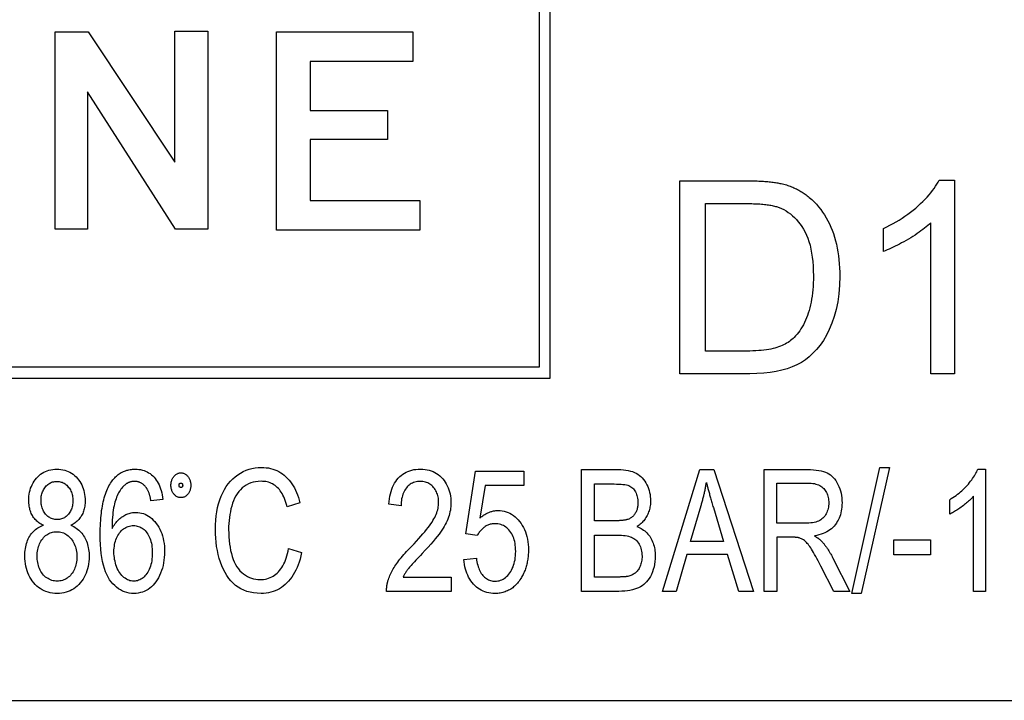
# Model space of a CAD drawing. Header units: millimetres. Extents: x 267 to 474, y 94 to 363.
# Tile 8 of 11: x 347 to 363, y 334 to 345. Entities that reach past the tile are written whole.
import ezdxf

# ---------------------------------------------------------------- set-up
doc = ezdxf.new("R2010")
doc.units = ezdxf.units.MM
doc.layers.add('DETAIL', color=2, linetype='Continuous')

msp = doc.modelspace()

# ---------------------------------------------------------------- linework, layer by layer
at = {"layer": 'DETAIL'}
for p, q in [((355.398, 338.987), (355.398, 347.026)), ((355.217, 346.845), (355.217, 339.167)), ((347.275, 341.435), (347.275, 344.675)), ((347.275, 344.675), (347.817, 344.675)), ((347.817, 344.675), (349.236, 342.533)), ((349.236, 342.533), (349.236, 344.689)), ((349.236, 344.689), (349.778, 344.689)), ((349.778, 344.689), (349.778, 341.435)), ((350.905, 341.42), (350.905, 344.675)), ((350.905, 344.675), (353.145, 344.675)), ((353.145, 344.675), (353.145, 344.188)), ((353.145, 344.188), (351.461, 344.188)), ((351.461, 344.188), (351.461, 343.382)), ((349.25, 341.435), (347.803, 343.688)), ((347.803, 343.688), (347.803, 341.435)), ((351.461, 343.382), (352.727, 343.382)), ((352.727, 343.382), (352.727, 342.909)), ((352.727, 342.909), (351.461, 342.909)), ((351.461, 342.909), (351.461, 341.907)), ((357.527, 342.23), (358.619, 342.23)), ((357.527, 339.06), (357.527, 342.23)), ((361.782, 342.242), (362.033, 342.242)), ((362.033, 342.242), (362.033, 339.06)), ((351.461, 341.907), (353.256, 341.907)), ((353.256, 341.907), (353.256, 341.42)), ((357.948, 339.435), (357.948, 341.856)), ((357.948, 341.856), (358.615, 341.856)), ((347.803, 341.435), (347.275, 341.435)), ((349.778, 341.435), (349.25, 341.435)), ((353.256, 341.42), (350.905, 341.42)), ((360.866, 341.071), (360.866, 341.447)), ((361.644, 339.06), (361.644, 341.539)), ((358.624, 339.435), (357.948, 339.435)), ((355.217, 339.167), (335.563, 339.167)), ((335.396, 338.987), (355.398, 338.987)), ((358.673, 339.06), (357.527, 339.06)), ((362.033, 339.06), (361.644, 339.06)), ((354.015, 336.435), (354.171, 337.462)), ((354.171, 337.462), (354.965, 337.462)), ((354.965, 337.462), (354.965, 337.227)), ((355.913, 337.488), (356.514, 337.488)), ((355.913, 335.488), (355.913, 337.488)), ((357.238, 335.488), (357.852, 337.488)), ((357.852, 337.488), (358.081, 337.488)), ((358.081, 337.488), (358.735, 335.488)), ((358.907, 337.488), (359.616, 337.488)), ((358.907, 335.488), (358.907, 337.488)), ((360.345, 335.455), (360.808, 337.522)), ((360.967, 337.522), (360.503, 335.455)), ((360.808, 337.522), (360.967, 337.522)), ((362.415, 337.496), (362.541, 337.496)), ((362.541, 337.496), (362.541, 335.488)), ((354.328, 337.227), (354.241, 336.691)), ((354.965, 337.227), (354.328, 337.227)), ((356.125, 336.648), (356.125, 337.252)), ((356.125, 337.252), (356.445, 337.252)), ((359.119, 336.606), (359.119, 337.267)), ((359.119, 337.267), (359.625, 337.267)), ((362.345, 335.488), (362.345, 337.052)), ((349.041, 336.997), (348.845, 336.977)), ((351.29, 336.941), (351.081, 336.878)), ((352.95, 336.892), (352.749, 336.918)), ((357.698, 336.308), (357.874, 336.897)), ((361.953, 336.756), (361.953, 336.994)), ((358.075, 336.863), (358.244, 336.308)), ((356.471, 336.648), (356.125, 336.648)), ((359.573, 336.606), (359.119, 336.606)), ((354.2, 336.404), (354.015, 336.435)), ((356.125, 335.724), (356.125, 336.412)), ((356.125, 336.412), (356.496, 336.412)), ((358.244, 336.308), (357.698, 336.308)), ((359.365, 336.377), (359.119, 336.377)), ((359.119, 336.377), (359.119, 335.488)), ((361.035, 336.336), (361.639, 336.336)), ((361.035, 336.089), (361.035, 336.336)), ((361.639, 336.336), (361.639, 336.089)), ((351.105, 336.191), (351.317, 336.124)), ((357.637, 336.093), (357.462, 335.488)), ((358.308, 336.093), (357.637, 336.093)), ((358.494, 335.488), (358.308, 336.093)), ((361.639, 336.089), (361.035, 336.089)), ((353.98, 336.013), (354.186, 336.034)), ((360.038, 336.032), (360.317, 335.488)), ((360.05, 335.488), (359.839, 335.904)), ((352.985, 335.724), (353.77, 335.724)), ((353.77, 335.724), (353.77, 335.488)), ((356.525, 335.724), (356.125, 335.724)), ((353.77, 335.488), (352.712, 335.488)), ((356.523, 335.488), (355.913, 335.488)), ((357.462, 335.488), (357.238, 335.488)), ((358.735, 335.488), (358.494, 335.488)), ((359.119, 335.488), (358.907, 335.488)), ((360.317, 335.488), (360.05, 335.488)), ((360.503, 335.455), (360.345, 335.455)), ((362.541, 335.488), (362.345, 335.488)), ((333.581, 333.699), (380.81, 333.699))]:
    msp.add_line(p, q, dxfattribs=at)
at = {"layer": 'DETAIL', "flags": 128}
for points in [[(358.619, 342.23), (358.65, 342.23), (358.68, 342.23), (358.709, 342.23), (358.738, 342.229), (358.766, 342.228), (358.793, 342.227), (358.82, 342.226), (358.846, 342.225), (358.872, 342.224), (358.897, 342.222), (358.922, 342.221), (358.946, 342.219), (358.969, 342.217), (358.991, 342.215), (359.014, 342.212), (359.035, 342.21), (359.056, 342.207), (359.076, 342.204), (359.096, 342.202), (359.115, 342.198), (359.133, 342.195), (359.151, 342.192), (359.168, 342.188), (359.185, 342.184)], [(360.866, 341.447), (360.92, 341.473), (360.973, 341.5), (361.024, 341.528), (361.075, 341.556), (361.124, 341.586), (361.172, 341.616), (361.219, 341.648), (361.265, 341.68), (361.309, 341.713), (361.353, 341.747), (361.395, 341.782), (361.437, 341.818), (361.476, 341.855), (361.514, 341.891), (361.55, 341.927), (361.583, 341.963), (361.615, 341.998), (361.645, 342.034), (361.673, 342.069), (361.699, 342.104), (361.722, 342.139), (361.744, 342.174), (361.764, 342.208), (361.782, 342.242)], [(359.185, 342.184), (359.207, 342.179), (359.23, 342.173), (359.252, 342.167), (359.273, 342.161), (359.295, 342.154), (359.316, 342.147), (359.337, 342.139), (359.358, 342.131), (359.378, 342.123), (359.398, 342.114), (359.418, 342.105), (359.437, 342.096), (359.456, 342.087), (359.475, 342.077), (359.494, 342.066), (359.512, 342.056), (359.53, 342.044), (359.548, 342.033), (359.566, 342.021), (359.583, 342.009), (359.6, 341.997), (359.616, 341.984), (359.633, 341.971), (359.649, 341.957)], [(359.649, 341.957), (359.69, 341.921), (359.729, 341.884), (359.766, 341.845), (359.802, 341.804), (359.836, 341.761), (359.868, 341.717), (359.899, 341.671), (359.927, 341.624), (359.954, 341.575), (359.979, 341.524), (360.003, 341.471), (360.024, 341.417), (360.044, 341.362), (360.062, 341.305), (360.079, 341.246), (360.093, 341.187), (360.106, 341.126), (360.118, 341.064), (360.127, 341), (360.135, 340.935), (360.141, 340.869), (360.145, 340.801), (360.148, 340.732), (360.149, 340.662)], [(358.615, 341.856), (358.645, 341.856), (358.675, 341.855), (358.704, 341.855), (358.733, 341.854), (358.761, 341.853), (358.788, 341.852), (358.814, 341.85), (358.84, 341.849), (358.865, 341.847), (358.889, 341.844), (358.913, 341.842), (358.936, 341.839), (358.958, 341.837), (358.98, 341.834), (359, 341.83), (359.02, 341.827), (359.04, 341.823), (359.059, 341.819), (359.076, 341.815), (359.094, 341.81), (359.11, 341.806), (359.126, 341.801), (359.141, 341.796), (359.156, 341.791)], [(359.156, 341.791), (359.194, 341.774), (359.232, 341.756), (359.268, 341.735), (359.304, 341.711), (359.339, 341.685), (359.372, 341.657), (359.405, 341.626), (359.437, 341.592), (359.467, 341.557), (359.497, 341.518), (359.526, 341.477), (359.553, 341.434), (359.579, 341.388), (359.603, 341.339), (359.625, 341.286), (359.644, 341.231), (359.661, 341.172), (359.676, 341.109), (359.688, 341.044), (359.698, 340.976), (359.706, 340.904), (359.712, 340.829), (359.715, 340.751), (359.716, 340.669)], [(361.644, 341.539), (361.62, 341.517), (361.595, 341.495), (361.569, 341.473), (361.541, 341.451), (361.512, 341.428), (361.482, 341.406), (361.451, 341.384), (361.418, 341.362), (361.385, 341.339), (361.35, 341.317), (361.313, 341.295), (361.276, 341.272), (361.238, 341.25), (361.201, 341.229), (361.165, 341.209), (361.129, 341.19), (361.094, 341.172), (361.059, 341.155), (361.026, 341.138), (360.992, 341.123), (360.96, 341.108), (360.928, 341.095), (360.897, 341.082), (360.866, 341.071)], [(360.149, 340.662), (360.145, 340.516), (360.134, 340.376), (360.116, 340.244), (360.09, 340.118), (360.057, 340), (360.019, 339.89), (359.977, 339.788), (359.931, 339.694), (359.88, 339.609), (359.826, 339.532), (359.769, 339.462), (359.71, 339.399), (359.649, 339.342), (359.585, 339.292), (359.519, 339.249), (359.447, 339.21), (359.37, 339.175), (359.288, 339.145), (359.199, 339.119), (359.106, 339.098), (359.006, 339.082), (358.901, 339.07), (358.789, 339.063), (358.673, 339.06)], [(359.716, 340.669), (359.716, 340.61), (359.714, 340.552), (359.711, 340.496), (359.707, 340.442), (359.702, 340.388), (359.695, 340.337), (359.688, 340.286), (359.679, 340.238), (359.669, 340.191), (359.658, 340.145), (359.646, 340.101), (359.633, 340.058), (359.619, 340.017), (359.603, 339.977), (359.587, 339.939), (359.57, 339.902), (359.552, 339.866), (359.533, 339.832), (359.513, 339.8), (359.492, 339.768), (359.471, 339.738), (359.448, 339.71), (359.424, 339.683), (359.4, 339.657)], [(359.4, 339.657), (359.382, 339.64), (359.363, 339.623), (359.343, 339.607), (359.322, 339.592), (359.3, 339.577), (359.277, 339.563), (359.253, 339.549), (359.228, 339.537), (359.202, 339.525), (359.175, 339.513), (359.146, 339.503), (359.117, 339.493), (359.086, 339.484), (359.054, 339.475), (359.019, 339.467), (358.983, 339.461), (358.945, 339.455), (358.904, 339.449), (358.862, 339.445), (358.819, 339.441), (358.773, 339.438), (358.725, 339.436), (358.676, 339.435), (358.624, 339.435)], [(346.841, 336.981), (346.842, 337.016), (346.844, 337.051), (346.849, 337.085), (346.855, 337.118), (346.863, 337.15), (346.872, 337.181), (346.884, 337.211), (346.897, 337.24), (346.912, 337.268), (346.928, 337.296), (346.947, 337.322), (346.967, 337.347), (346.988, 337.371), (347.011, 337.393), (347.035, 337.412), (347.06, 337.43), (347.086, 337.445), (347.113, 337.459), (347.142, 337.47), (347.171, 337.479), (347.202, 337.486), (347.234, 337.492), (347.267, 337.495), (347.301, 337.496)], [(347.301, 337.496), (347.335, 337.495), (347.369, 337.492), (347.401, 337.486), (347.431, 337.479), (347.461, 337.469), (347.49, 337.458), (347.517, 337.444), (347.544, 337.428), (347.569, 337.41), (347.593, 337.39), (347.616, 337.368), (347.638, 337.344), (347.659, 337.318), (347.677, 337.292), (347.694, 337.264), (347.709, 337.236), (347.723, 337.206), (347.734, 337.176), (347.744, 337.145), (347.752, 337.112), (347.758, 337.079), (347.763, 337.045), (347.765, 337.01), (347.766, 336.974)], [(348.184, 337.267), (348.196, 337.286), (348.209, 337.304), (348.223, 337.321), (348.237, 337.337), (348.251, 337.352), (348.265, 337.367), (348.28, 337.381), (348.295, 337.394), (348.31, 337.406), (348.326, 337.418), (348.343, 337.429), (348.359, 337.439), (348.376, 337.448), (348.393, 337.456), (348.411, 337.464), (348.429, 337.47), (348.448, 337.476), (348.466, 337.481), (348.485, 337.486), (348.505, 337.489), (348.525, 337.492), (348.545, 337.494), (348.565, 337.495), (348.586, 337.496)], [(348.586, 337.496), (348.617, 337.495), (348.647, 337.492), (348.677, 337.487), (348.705, 337.481), (348.732, 337.473), (348.758, 337.463), (348.783, 337.451), (348.808, 337.437), (348.831, 337.421), (348.854, 337.404), (348.875, 337.384), (348.896, 337.363), (348.915, 337.34), (348.933, 337.316), (348.95, 337.291), (348.965, 337.264), (348.979, 337.235), (348.992, 337.205), (349.004, 337.174), (349.014, 337.142), (349.022, 337.108), (349.03, 337.072), (349.036, 337.035), (349.041, 336.997)], [(349.174, 337.229), (349.174, 337.243), (349.175, 337.257), (349.177, 337.27), (349.179, 337.283), (349.182, 337.296), (349.186, 337.308), (349.19, 337.32), (349.195, 337.332), (349.201, 337.343), (349.207, 337.354), (349.214, 337.364), (349.222, 337.374), (349.23, 337.384), (349.238, 337.393), (349.247, 337.4), (349.256, 337.408), (349.265, 337.414), (349.275, 337.419), (349.285, 337.424), (349.295, 337.427), (349.305, 337.43), (349.316, 337.432), (349.327, 337.434), (349.338, 337.434)], [(349.338, 337.434), (349.349, 337.434), (349.36, 337.432), (349.37, 337.43), (349.38, 337.427), (349.39, 337.424), (349.4, 337.419), (349.41, 337.414), (349.419, 337.408), (349.428, 337.4), (349.436, 337.393), (349.445, 337.384), (349.453, 337.374), (349.46, 337.364), (349.467, 337.354), (349.473, 337.343), (349.479, 337.332), (349.484, 337.32), (349.488, 337.308), (349.492, 337.296), (349.495, 337.283), (349.497, 337.27), (349.499, 337.257), (349.5, 337.243), (349.5, 337.229)], [(349.903, 336.503), (349.904, 336.58), (349.909, 336.655), (349.916, 336.727), (349.926, 336.796), (349.94, 336.863), (349.956, 336.928), (349.976, 336.99), (349.998, 337.049), (350.023, 337.106), (350.051, 337.159), (350.081, 337.208), (350.114, 337.254), (350.149, 337.297), (350.187, 337.336), (350.227, 337.371), (350.27, 337.403), (350.315, 337.431), (350.361, 337.455), (350.407, 337.476), (350.455, 337.493), (350.504, 337.506), (350.554, 337.516), (350.605, 337.521), (350.657, 337.523)], [(350.657, 337.523), (350.697, 337.522), (350.735, 337.519), (350.773, 337.514), (350.809, 337.506), (350.845, 337.497), (350.879, 337.485), (350.912, 337.471), (350.944, 337.455), (350.975, 337.437), (351.005, 337.417), (351.034, 337.394), (351.062, 337.37), (351.089, 337.344), (351.114, 337.316), (351.138, 337.286), (351.16, 337.254), (351.181, 337.221), (351.201, 337.186), (351.219, 337.15), (351.236, 337.111), (351.252, 337.071), (351.266, 337.029), (351.278, 336.986), (351.29, 336.941)], [(352.749, 336.918), (352.753, 336.964), (352.759, 337.008), (352.766, 337.051), (352.776, 337.091), (352.786, 337.13), (352.798, 337.167), (352.812, 337.201), (352.828, 337.234), (352.845, 337.266), (352.863, 337.295), (352.883, 337.322), (352.905, 337.348), (352.928, 337.372), (352.952, 337.393), (352.978, 337.413), (353.005, 337.43), (353.034, 337.445), (353.063, 337.459), (353.094, 337.47), (353.126, 337.479), (353.16, 337.487), (353.195, 337.492), (353.231, 337.495), (353.268, 337.496)], [(353.268, 337.496), (353.306, 337.495), (353.343, 337.491), (353.378, 337.486), (353.412, 337.478), (353.445, 337.468), (353.476, 337.456), (353.506, 337.442), (353.534, 337.425), (353.561, 337.406), (353.587, 337.385), (353.611, 337.362), (353.634, 337.336), (353.656, 337.309), (353.675, 337.281), (353.693, 337.252), (353.709, 337.222), (353.723, 337.19), (353.735, 337.158), (353.745, 337.124), (353.754, 337.09), (353.76, 337.054), (353.765, 337.018), (353.768, 336.98), (353.768, 336.941)], [(356.514, 337.488), (356.559, 337.487), (356.601, 337.484), (356.641, 337.48), (356.679, 337.473), (356.715, 337.464), (356.748, 337.454), (356.779, 337.441), (356.808, 337.427), (356.835, 337.411), (356.861, 337.393), (356.885, 337.372), (356.907, 337.35), (356.928, 337.326), (356.948, 337.299), (356.966, 337.271), (356.982, 337.24), (356.997, 337.209), (357.009, 337.177), (357.02, 337.144), (357.029, 337.111), (357.036, 337.078), (357.04, 337.045), (357.043, 337.01), (357.044, 336.976)], [(359.616, 337.488), (359.668, 337.487), (359.717, 337.485), (359.763, 337.481), (359.805, 337.475), (359.844, 337.467), (359.88, 337.458), (359.913, 337.447), (359.942, 337.434), (359.969, 337.419), (359.995, 337.402), (360.019, 337.382), (360.042, 337.359), (360.064, 337.334), (360.084, 337.307), (360.103, 337.276), (360.12, 337.243), (360.135, 337.209), (360.149, 337.174), (360.16, 337.137), (360.17, 337.1), (360.177, 337.062), (360.182, 337.023), (360.185, 336.983), (360.186, 336.942)], [(361.953, 336.994), (361.98, 337.011), (362.007, 337.027), (362.033, 337.045), (362.058, 337.063), (362.083, 337.082), (362.107, 337.101), (362.131, 337.121), (362.154, 337.141), (362.176, 337.162), (362.198, 337.183), (362.22, 337.206), (362.24, 337.228), (362.26, 337.251), (362.279, 337.274), (362.297, 337.297), (362.314, 337.319), (362.33, 337.342), (362.345, 337.364), (362.359, 337.386), (362.372, 337.408), (362.384, 337.43), (362.396, 337.452), (362.406, 337.474), (362.415, 337.496)], [(347.042, 336.99), (347.043, 337.01), (347.044, 337.03), (347.047, 337.05), (347.05, 337.069), (347.055, 337.088), (347.061, 337.106), (347.067, 337.124), (347.075, 337.141), (347.084, 337.157), (347.093, 337.174), (347.104, 337.189), (347.116, 337.205), (347.129, 337.219), (347.142, 337.232), (347.156, 337.244), (347.17, 337.255), (347.185, 337.264), (347.2, 337.272), (347.216, 337.279), (347.233, 337.285), (347.25, 337.289), (347.267, 337.292), (347.286, 337.294), (347.304, 337.295)], [(347.304, 337.295), (347.323, 337.294), (347.34, 337.292), (347.358, 337.289), (347.374, 337.284), (347.391, 337.279), (347.406, 337.272), (347.422, 337.263), (347.436, 337.254), (347.451, 337.243), (347.464, 337.231), (347.478, 337.217), (347.49, 337.202), (347.502, 337.187), (347.513, 337.17), (347.523, 337.154), (347.532, 337.136), (347.54, 337.118), (347.546, 337.1), (347.552, 337.08), (347.557, 337.061), (347.56, 337.04), (347.563, 337.02), (347.564, 336.998), (347.565, 336.976)], [(348.013, 336.424), (348.013, 336.472), (348.014, 336.518), (348.016, 336.564), (348.018, 336.608), (348.021, 336.652), (348.024, 336.694), (348.028, 336.735), (348.032, 336.775), (348.037, 336.814), (348.043, 336.852), (348.049, 336.889), (348.056, 336.925), (348.063, 336.959), (348.071, 336.993), (348.08, 337.025), (348.089, 337.056), (348.099, 337.086), (348.109, 337.116), (348.12, 337.144), (348.132, 337.17), (348.144, 337.196), (348.157, 337.221), (348.17, 337.245), (348.184, 337.267)], [(348.409, 337.229), (348.394, 337.214), (348.38, 337.199), (348.366, 337.182), (348.353, 337.164), (348.34, 337.145), (348.327, 337.125), (348.315, 337.104), (348.304, 337.082), (348.293, 337.059), (348.283, 337.034), (348.273, 337.009), (348.264, 336.982), (348.255, 336.954), (348.247, 336.924), (348.24, 336.892), (348.234, 336.858), (348.228, 336.822), (348.223, 336.785), (348.219, 336.745), (348.215, 336.704), (348.212, 336.66), (348.21, 336.615), (348.209, 336.568), (348.208, 336.519)], [(348.576, 337.295), (348.568, 337.294), (348.56, 337.294), (348.552, 337.294), (348.545, 337.293), (348.537, 337.292), (348.53, 337.29), (348.522, 337.289), (348.515, 337.287), (348.508, 337.285), (348.501, 337.283), (348.494, 337.281), (348.487, 337.278), (348.48, 337.275), (348.473, 337.272), (348.466, 337.269), (348.46, 337.265), (348.453, 337.262), (348.447, 337.258), (348.44, 337.253), (348.434, 337.249), (348.428, 337.244), (348.422, 337.239), (348.415, 337.234), (348.409, 337.229)], [(348.771, 337.189), (348.764, 337.198), (348.757, 337.206), (348.75, 337.214), (348.743, 337.222), (348.736, 337.229), (348.729, 337.235), (348.721, 337.242), (348.714, 337.248), (348.706, 337.253), (348.698, 337.259), (348.69, 337.264), (348.682, 337.268), (348.674, 337.272), (348.666, 337.276), (348.657, 337.28), (348.649, 337.283), (348.64, 337.286), (348.631, 337.288), (348.622, 337.29), (348.613, 337.292), (348.604, 337.293), (348.595, 337.294), (348.585, 337.294), (348.576, 337.295)], [(349.338, 337.027), (349.327, 337.027), (349.316, 337.028), (349.305, 337.031), (349.295, 337.033), (349.285, 337.037), (349.275, 337.042), (349.265, 337.047), (349.256, 337.053), (349.247, 337.06), (349.238, 337.068), (349.23, 337.077), (349.222, 337.087), (349.214, 337.097), (349.207, 337.107), (349.201, 337.118), (349.195, 337.129), (349.19, 337.141), (349.186, 337.152), (349.182, 337.164), (349.179, 337.177), (349.177, 337.189), (349.175, 337.202), (349.174, 337.216), (349.174, 337.229)], [(349.307, 337.229), (349.307, 337.232), (349.307, 337.235), (349.307, 337.238), (349.308, 337.241), (349.308, 337.243), (349.309, 337.246), (349.309, 337.248), (349.31, 337.25), (349.311, 337.252), (349.312, 337.254), (349.313, 337.255), (349.315, 337.257), (349.316, 337.258), (349.317, 337.26), (349.319, 337.261), (349.321, 337.262), (349.322, 337.263), (349.324, 337.264), (349.326, 337.265), (349.328, 337.265), (349.33, 337.266), (349.333, 337.266), (349.335, 337.266), (349.338, 337.266)], [(349.338, 337.195), (349.335, 337.195), (349.333, 337.195), (349.33, 337.195), (349.328, 337.196), (349.326, 337.196), (349.324, 337.197), (349.322, 337.198), (349.321, 337.199), (349.319, 337.2), (349.317, 337.201), (349.316, 337.202), (349.315, 337.203), (349.313, 337.205), (349.312, 337.207), (349.311, 337.208), (349.31, 337.21), (349.309, 337.212), (349.309, 337.214), (349.308, 337.216), (349.308, 337.219), (349.307, 337.221), (349.307, 337.224), (349.307, 337.227), (349.307, 337.229)], [(349.338, 337.266), (349.34, 337.266), (349.342, 337.266), (349.344, 337.266), (349.347, 337.265), (349.348, 337.265), (349.35, 337.264), (349.352, 337.263), (349.354, 337.262), (349.355, 337.261), (349.357, 337.26), (349.358, 337.258), (349.359, 337.257), (349.361, 337.255), (349.362, 337.254), (349.363, 337.252), (349.363, 337.25), (349.364, 337.248), (349.365, 337.246), (349.365, 337.243), (349.366, 337.241), (349.366, 337.238), (349.366, 337.235), (349.367, 337.232), (349.367, 337.229)], [(349.5, 337.229), (349.5, 337.216), (349.499, 337.202), (349.497, 337.189), (349.495, 337.177), (349.492, 337.164), (349.488, 337.152), (349.484, 337.141), (349.479, 337.129), (349.473, 337.118), (349.467, 337.107), (349.46, 337.097), (349.453, 337.087), (349.445, 337.077), (349.436, 337.068), (349.428, 337.06), (349.419, 337.053), (349.41, 337.047), (349.4, 337.042), (349.39, 337.037), (349.38, 337.033), (349.37, 337.031), (349.36, 337.028), (349.349, 337.027), (349.338, 337.027)], [(349.367, 337.229), (349.367, 337.227), (349.366, 337.224), (349.366, 337.221), (349.366, 337.219), (349.365, 337.216), (349.365, 337.214), (349.364, 337.212), (349.363, 337.21), (349.363, 337.208), (349.362, 337.207), (349.361, 337.205), (349.359, 337.203), (349.358, 337.202), (349.357, 337.201), (349.355, 337.2), (349.354, 337.199), (349.352, 337.198), (349.35, 337.197), (349.348, 337.196), (349.347, 337.196), (349.344, 337.195), (349.342, 337.195), (349.34, 337.195), (349.338, 337.195)], [(350.653, 337.296), (350.607, 337.294), (350.564, 337.289), (350.523, 337.281), (350.483, 337.268), (350.446, 337.253), (350.41, 337.234), (350.377, 337.211), (350.345, 337.186), (350.315, 337.157), (350.288, 337.126), (350.262, 337.092), (350.24, 337.056), (350.219, 337.018), (350.201, 336.977), (350.185, 336.934), (350.171, 336.889), (350.159, 336.842), (350.149, 336.795), (350.14, 336.748), (350.133, 336.7), (350.128, 336.652), (350.124, 336.603), (350.121, 336.554), (350.121, 336.505)], [(351.081, 336.878), (351.071, 336.914), (351.061, 336.948), (351.05, 336.98), (351.038, 337.011), (351.026, 337.04), (351.012, 337.067), (350.999, 337.093), (350.984, 337.117), (350.969, 337.139), (350.953, 337.16), (350.937, 337.179), (350.919, 337.196), (350.901, 337.212), (350.883, 337.227), (350.863, 337.24), (350.843, 337.252), (350.822, 337.262), (350.8, 337.271), (350.777, 337.279), (350.754, 337.285), (350.73, 337.29), (350.705, 337.293), (350.679, 337.295), (350.653, 337.296)], [(353.264, 337.293), (353.241, 337.292), (353.218, 337.29), (353.197, 337.286), (353.176, 337.281), (353.156, 337.275), (353.136, 337.266), (353.118, 337.257), (353.1, 337.246), (353.083, 337.233), (353.067, 337.219), (353.051, 337.203), (353.037, 337.186), (353.023, 337.168), (353.011, 337.149), (352.999, 337.128), (352.989, 337.106), (352.98, 337.083), (352.972, 337.059), (352.966, 337.034), (352.96, 337.008), (352.956, 336.981), (352.953, 336.952), (352.951, 336.923), (352.95, 336.892)], [(353.567, 336.947), (353.567, 336.971), (353.565, 336.994), (353.562, 337.017), (353.558, 337.039), (353.553, 337.061), (353.546, 337.082), (353.539, 337.102), (353.53, 337.121), (353.52, 337.14), (353.509, 337.159), (353.497, 337.176), (353.483, 337.193), (353.469, 337.209), (353.454, 337.224), (353.438, 337.237), (353.422, 337.249), (353.405, 337.259), (353.387, 337.268), (353.368, 337.276), (353.349, 337.282), (353.329, 337.287), (353.308, 337.29), (353.286, 337.292), (353.264, 337.293)], [(356.445, 337.252), (356.487, 337.251), (356.525, 337.25), (356.56, 337.248), (356.592, 337.245), (356.621, 337.241), (356.647, 337.236), (356.669, 337.23), (356.688, 337.224), (356.706, 337.216), (356.722, 337.207), (356.737, 337.196), (356.751, 337.184), (356.764, 337.17), (356.776, 337.155), (356.787, 337.138), (356.797, 337.12), (356.806, 337.101), (356.814, 337.081), (356.821, 337.06), (356.826, 337.039), (356.83, 337.016), (356.833, 336.994), (356.835, 336.97), (356.836, 336.945)], [(357.874, 336.897), (357.878, 336.912), (357.883, 336.928), (357.887, 336.944), (357.892, 336.96), (357.896, 336.976), (357.9, 336.991), (357.904, 337.007), (357.909, 337.023), (357.913, 337.039), (357.916, 337.055), (357.92, 337.071), (357.924, 337.086), (357.928, 337.102), (357.931, 337.118), (357.935, 337.134), (357.938, 337.15), (357.941, 337.166), (357.945, 337.182), (357.948, 337.198), (357.951, 337.214), (357.954, 337.23), (357.957, 337.246), (357.959, 337.262), (357.962, 337.278)], [(357.962, 337.278), (357.965, 337.264), (357.968, 337.25), (357.972, 337.236), (357.975, 337.221), (357.979, 337.206), (357.983, 337.191), (357.987, 337.176), (357.991, 337.16), (357.995, 337.144), (357.999, 337.127), (358.004, 337.11), (358.009, 337.093), (358.013, 337.076), (358.018, 337.058), (358.023, 337.04), (358.028, 337.022), (358.034, 337.003), (358.039, 336.984), (358.045, 336.965), (358.051, 336.945), (358.056, 336.925), (358.062, 336.905), (358.069, 336.884), (358.075, 336.863)], [(359.625, 337.267), (359.654, 337.266), (359.682, 337.265), (359.708, 337.261), (359.733, 337.257), (359.757, 337.251), (359.78, 337.244), (359.801, 337.236), (359.82, 337.226), (359.839, 337.216), (359.856, 337.204), (359.871, 337.19), (359.886, 337.176), (359.899, 337.16), (359.911, 337.144), (359.922, 337.127), (359.932, 337.109), (359.94, 337.091), (359.948, 337.072), (359.954, 337.052), (359.959, 337.031), (359.963, 337.01), (359.966, 336.988), (359.968, 336.966), (359.968, 336.942)], [(348.845, 336.977), (348.843, 336.989), (348.841, 337.001), (348.839, 337.012), (348.836, 337.024), (348.834, 337.034), (348.831, 337.045), (348.828, 337.055), (348.826, 337.065), (348.823, 337.075), (348.82, 337.085), (348.817, 337.094), (348.814, 337.103), (348.811, 337.112), (348.807, 337.12), (348.804, 337.128), (348.801, 337.136), (348.797, 337.144), (348.794, 337.151), (348.79, 337.158), (348.786, 337.165), (348.783, 337.171), (348.779, 337.178), (348.775, 337.184), (348.771, 337.189)], [(362.345, 337.052), (362.333, 337.038), (362.32, 337.024), (362.307, 337.01), (362.293, 336.996), (362.278, 336.982), (362.263, 336.968), (362.248, 336.954), (362.231, 336.94), (362.214, 336.926), (362.197, 336.912), (362.178, 336.898), (362.159, 336.884), (362.14, 336.87), (362.122, 336.857), (362.103, 336.844), (362.085, 336.832), (362.068, 336.821), (362.05, 336.81), (362.033, 336.799), (362.017, 336.79), (362, 336.78), (361.984, 336.772), (361.968, 336.764), (361.953, 336.756)], [(347.082, 336.574), (347.062, 336.583), (347.042, 336.594), (347.024, 336.605), (347.007, 336.616), (346.99, 336.629), (346.974, 336.642), (346.96, 336.655), (346.946, 336.67), (346.933, 336.685), (346.921, 336.7), (346.91, 336.717), (346.9, 336.734), (346.89, 336.751), (346.882, 336.769), (346.874, 336.788), (346.867, 336.807), (346.861, 336.827), (346.856, 336.847), (346.851, 336.868), (346.847, 336.889), (346.845, 336.911), (346.842, 336.934), (346.841, 336.957), (346.841, 336.981)], [(347.306, 336.668), (347.287, 336.669), (347.268, 336.671), (347.25, 336.674), (347.232, 336.678), (347.216, 336.684), (347.199, 336.691), (347.184, 336.699), (347.169, 336.708), (347.155, 336.719), (347.141, 336.73), (347.128, 336.744), (347.115, 336.758), (347.104, 336.773), (347.093, 336.789), (347.083, 336.806), (347.075, 336.824), (347.067, 336.842), (347.06, 336.861), (347.055, 336.881), (347.05, 336.901), (347.047, 336.922), (347.044, 336.944), (347.043, 336.966), (347.042, 336.99)], [(347.565, 336.976), (347.564, 336.955), (347.563, 336.934), (347.56, 336.914), (347.557, 336.894), (347.552, 336.875), (347.547, 336.856), (347.54, 336.839), (347.533, 336.821), (347.524, 336.804), (347.515, 336.788), (347.504, 336.772), (347.493, 336.757), (347.48, 336.743), (347.467, 336.73), (347.454, 336.718), (347.44, 336.708), (347.425, 336.698), (347.41, 336.69), (347.394, 336.684), (347.377, 336.678), (347.36, 336.674), (347.343, 336.671), (347.325, 336.669), (347.306, 336.668)], [(347.766, 336.974), (347.766, 336.952), (347.765, 336.929), (347.763, 336.907), (347.76, 336.886), (347.756, 336.865), (347.752, 336.845), (347.746, 336.825), (347.74, 336.805), (347.734, 336.787), (347.726, 336.768), (347.717, 336.75), (347.708, 336.733), (347.698, 336.716), (347.687, 336.7), (347.675, 336.684), (347.663, 336.669), (347.649, 336.655), (347.635, 336.642), (347.62, 336.629), (347.604, 336.616), (347.587, 336.605), (347.569, 336.594), (347.551, 336.583), (347.531, 336.574)], [(353.121, 336.227), (353.163, 336.271), (353.203, 336.314), (353.24, 336.355), (353.276, 336.394), (353.309, 336.431), (353.339, 336.468), (353.368, 336.502), (353.394, 336.535), (353.417, 336.566), (353.439, 336.596), (353.458, 336.625), (353.474, 336.651), (353.489, 336.677), (353.503, 336.703), (353.515, 336.728), (353.526, 336.753), (353.536, 336.778), (353.544, 336.803), (353.551, 336.827), (353.557, 336.852), (353.561, 336.876), (353.565, 336.9), (353.567, 336.924), (353.567, 336.947)], [(353.768, 336.941), (353.768, 336.911), (353.766, 336.881), (353.763, 336.851), (353.759, 336.822), (353.753, 336.792), (353.746, 336.763), (353.738, 336.734), (353.729, 336.705), (353.718, 336.675), (353.706, 336.646), (353.692, 336.616), (353.676, 336.586), (353.659, 336.555), (353.64, 336.524), (353.62, 336.493), (353.598, 336.461), (353.573, 336.427), (353.545, 336.391), (353.512, 336.351), (353.477, 336.309), (353.437, 336.263), (353.394, 336.215), (353.347, 336.163), (353.296, 336.109)], [(356.836, 336.945), (356.835, 336.928), (356.834, 336.911), (356.833, 336.895), (356.831, 336.879), (356.828, 336.864), (356.825, 336.849), (356.822, 336.835), (356.817, 336.821), (356.812, 336.808), (356.807, 336.795), (356.801, 336.783), (356.794, 336.771), (356.787, 336.76), (356.78, 336.749), (356.771, 336.739), (356.763, 336.729), (356.753, 336.72), (356.743, 336.711), (356.733, 336.703), (356.722, 336.696), (356.71, 336.689), (356.698, 336.682), (356.686, 336.676), (356.672, 336.671)], [(357.044, 336.976), (357.044, 336.955), (357.043, 336.934), (357.041, 336.913), (357.038, 336.892), (357.035, 336.872), (357.03, 336.852), (357.025, 336.832), (357.02, 336.812), (357.013, 336.792), (357.006, 336.773), (356.998, 336.754), (356.989, 336.735), (356.979, 336.717), (356.969, 336.699), (356.957, 336.681), (356.945, 336.665), (356.932, 336.649), (356.919, 336.633), (356.904, 336.618), (356.889, 336.604), (356.873, 336.59), (356.856, 336.577), (356.839, 336.564), (356.82, 336.552)], [(359.968, 336.942), (359.968, 336.919), (359.966, 336.895), (359.962, 336.872), (359.958, 336.85), (359.952, 336.827), (359.944, 336.806), (359.936, 336.784), (359.925, 336.763), (359.914, 336.743), (359.902, 336.725), (359.888, 336.707), (359.873, 336.692), (359.857, 336.677), (359.84, 336.664), (359.821, 336.653), (359.801, 336.643), (359.78, 336.634), (359.756, 336.627), (359.731, 336.62), (359.704, 336.615), (359.674, 336.611), (359.642, 336.608), (359.609, 336.606), (359.573, 336.606)], [(360.186, 336.942), (360.185, 336.907), (360.183, 336.873), (360.179, 336.84), (360.174, 336.808), (360.167, 336.776), (360.159, 336.746), (360.149, 336.717), (360.137, 336.688), (360.124, 336.66), (360.109, 336.634), (360.093, 336.608), (360.076, 336.583), (360.056, 336.56), (360.035, 336.538), (360.013, 336.517), (359.989, 336.498), (359.963, 336.481), (359.935, 336.464), (359.906, 336.45), (359.875, 336.436), (359.843, 336.425), (359.808, 336.414), (359.772, 336.406), (359.735, 336.398)], [(348.208, 336.519), (348.22, 336.541), (348.233, 336.562), (348.246, 336.582), (348.259, 336.601), (348.273, 336.62), (348.288, 336.637), (348.302, 336.653), (348.317, 336.668), (348.333, 336.683), (348.349, 336.696), (348.365, 336.708), (348.382, 336.72), (348.399, 336.73), (348.416, 336.74), (348.434, 336.749), (348.451, 336.756), (348.469, 336.763), (348.487, 336.769), (348.505, 336.774), (348.523, 336.778), (348.541, 336.781), (348.56, 336.784), (348.578, 336.785), (348.597, 336.785)], [(348.597, 336.785), (348.629, 336.784), (348.661, 336.78), (348.692, 336.774), (348.722, 336.765), (348.751, 336.754), (348.779, 336.74), (348.806, 336.724), (348.833, 336.705), (348.859, 336.684), (348.884, 336.66), (348.908, 336.634), (348.932, 336.605), (348.954, 336.574), (348.974, 336.542), (348.992, 336.508), (349.008, 336.473), (349.023, 336.436), (349.035, 336.398), (349.046, 336.358), (349.054, 336.317), (349.061, 336.274), (349.066, 336.23), (349.069, 336.185), (349.07, 336.138)], [(354.241, 336.691), (354.253, 336.701), (354.265, 336.711), (354.277, 336.72), (354.29, 336.729), (354.302, 336.738), (354.314, 336.746), (354.327, 336.753), (354.339, 336.76), (354.351, 336.767), (354.364, 336.773), (354.376, 336.779), (354.389, 336.785), (354.402, 336.79), (354.414, 336.794), (354.427, 336.798), (354.44, 336.802), (354.452, 336.805), (354.465, 336.808), (354.478, 336.81), (354.491, 336.812), (354.504, 336.814), (354.517, 336.815), (354.53, 336.816), (354.543, 336.816)], [(354.543, 336.816), (354.577, 336.815), (354.611, 336.811), (354.643, 336.805), (354.675, 336.796), (354.706, 336.784), (354.736, 336.771), (354.764, 336.754), (354.793, 336.735), (354.82, 336.714), (354.846, 336.69), (354.871, 336.663), (354.896, 336.634), (354.919, 336.604), (354.94, 336.571), (354.959, 336.537), (354.976, 336.502), (354.991, 336.465), (355.004, 336.427), (355.015, 336.388), (355.024, 336.347), (355.031, 336.304), (355.036, 336.26), (355.039, 336.215), (355.04, 336.168)], [(346.777, 336.067), (346.777, 336.1), (346.779, 336.131), (346.782, 336.161), (346.786, 336.19), (346.791, 336.219), (346.797, 336.247), (346.804, 336.274), (346.812, 336.299), (346.821, 336.325), (346.832, 336.349), (346.843, 336.372), (346.856, 336.394), (346.87, 336.416), (346.884, 336.436), (346.9, 336.455), (346.916, 336.473), (346.934, 336.49), (346.952, 336.505), (346.971, 336.519), (346.992, 336.533), (347.013, 336.545), (347.035, 336.555), (347.058, 336.565), (347.082, 336.574)], [(347.531, 336.574), (347.555, 336.563), (347.578, 336.552), (347.6, 336.539), (347.621, 336.526), (347.641, 336.511), (347.66, 336.495), (347.679, 336.479), (347.696, 336.461), (347.712, 336.442), (347.727, 336.423), (347.741, 336.402), (347.755, 336.38), (347.767, 336.357), (347.778, 336.334), (347.788, 336.31), (347.798, 336.285), (347.806, 336.259), (347.812, 336.233), (347.818, 336.206), (347.823, 336.178), (347.827, 336.15), (347.83, 336.12), (347.831, 336.09), (347.832, 336.06)], [(348.239, 336.136), (348.239, 336.168), (348.241, 336.198), (348.245, 336.228), (348.249, 336.257), (348.255, 336.285), (348.262, 336.311), (348.27, 336.337), (348.28, 336.361), (348.291, 336.385), (348.303, 336.407), (348.317, 336.429), (348.332, 336.449), (348.347, 336.468), (348.364, 336.486), (348.381, 336.502), (348.398, 336.516), (348.416, 336.528), (348.435, 336.539), (348.454, 336.548), (348.473, 336.556), (348.493, 336.561), (348.514, 336.566), (348.536, 336.568), (348.557, 336.569)], [(348.557, 336.569), (348.58, 336.568), (348.601, 336.566), (348.622, 336.561), (348.642, 336.556), (348.662, 336.548), (348.681, 336.539), (348.699, 336.528), (348.717, 336.516), (348.734, 336.502), (348.75, 336.486), (348.766, 336.468), (348.781, 336.449), (348.795, 336.429), (348.807, 336.407), (348.819, 336.384), (348.829, 336.36), (348.838, 336.334), (348.846, 336.308), (348.853, 336.28), (348.859, 336.251), (348.863, 336.22), (348.866, 336.189), (348.868, 336.156), (348.868, 336.122)], [(354.491, 336.599), (354.475, 336.599), (354.46, 336.598), (354.444, 336.596), (354.429, 336.593), (354.415, 336.59), (354.4, 336.586), (354.386, 336.581), (354.372, 336.575), (354.359, 336.569), (354.345, 336.562), (354.332, 336.554), (354.32, 336.545), (354.307, 336.536), (354.295, 336.526), (354.284, 336.516), (354.273, 336.506), (354.262, 336.495), (354.252, 336.483), (354.242, 336.471), (354.233, 336.459), (354.224, 336.446), (354.215, 336.432), (354.207, 336.419), (354.2, 336.404)], [(354.831, 336.145), (354.83, 336.18), (354.828, 336.213), (354.825, 336.245), (354.821, 336.276), (354.815, 336.305), (354.808, 336.333), (354.799, 336.361), (354.789, 336.386), (354.778, 336.411), (354.766, 336.434), (354.752, 336.457), (354.737, 336.477), (354.721, 336.497), (354.704, 336.515), (354.687, 336.531), (354.668, 336.545), (354.649, 336.558), (354.629, 336.569), (354.608, 336.578), (354.586, 336.586), (354.564, 336.592), (354.54, 336.596), (354.516, 336.599), (354.491, 336.599)], [(356.672, 336.671), (356.667, 336.669), (356.662, 336.667), (356.656, 336.666), (356.65, 336.664), (356.644, 336.663), (356.637, 336.661), (356.63, 336.66), (356.623, 336.658), (356.616, 336.657), (356.608, 336.656), (356.6, 336.655), (356.592, 336.654), (356.583, 336.653), (356.574, 336.652), (356.565, 336.651), (356.556, 336.651), (356.546, 336.65), (356.536, 336.65), (356.526, 336.649), (356.516, 336.649), (356.505, 336.649), (356.494, 336.648), (356.483, 336.648), (356.471, 336.648)], [(346.978, 336.066), (346.979, 336.094), (346.981, 336.122), (346.984, 336.148), (346.988, 336.174), (346.994, 336.199), (347.001, 336.224), (347.009, 336.247), (347.018, 336.27), (347.029, 336.292), (347.041, 336.313), (347.054, 336.333), (347.069, 336.352), (347.084, 336.371), (347.1, 336.387), (347.117, 336.403), (347.135, 336.416), (347.153, 336.428), (347.172, 336.438), (347.191, 336.447), (347.212, 336.454), (347.233, 336.46), (347.254, 336.464), (347.277, 336.466), (347.3, 336.467)], [(347.3, 336.467), (347.323, 336.466), (347.346, 336.464), (347.368, 336.46), (347.389, 336.454), (347.41, 336.447), (347.43, 336.438), (347.449, 336.427), (347.468, 336.415), (347.486, 336.402), (347.503, 336.386), (347.52, 336.369), (347.536, 336.351), (347.551, 336.331), (347.565, 336.311), (347.577, 336.289), (347.588, 336.267), (347.598, 336.244), (347.607, 336.219), (347.614, 336.195), (347.62, 336.169), (347.625, 336.142), (347.628, 336.114), (347.63, 336.086), (347.63, 336.057)], [(348.568, 335.455), (348.528, 335.456), (348.489, 335.461), (348.451, 335.469), (348.414, 335.48), (348.379, 335.494), (348.345, 335.511), (348.313, 335.531), (348.281, 335.555), (348.251, 335.582), (348.222, 335.611), (348.194, 335.644), (348.168, 335.68), (348.143, 335.72), (348.121, 335.764), (348.1, 335.811), (348.082, 335.863), (348.066, 335.919), (348.052, 335.979), (348.04, 336.043), (348.03, 336.111), (348.023, 336.183), (348.017, 336.259), (348.014, 336.34), (348.013, 336.424)], [(350.654, 335.455), (350.591, 335.457), (350.531, 335.463), (350.474, 335.473), (350.42, 335.488), (350.369, 335.506), (350.321, 335.529), (350.276, 335.556), (350.234, 335.586), (350.195, 335.621), (350.158, 335.66), (350.123, 335.702), (350.091, 335.748), (350.062, 335.797), (350.034, 335.85), (350.01, 335.907), (349.987, 335.968), (349.967, 336.03), (349.95, 336.095), (349.936, 336.16), (349.924, 336.226), (349.915, 336.294), (349.908, 336.362), (349.904, 336.432), (349.903, 336.503)], [(350.121, 336.505), (350.122, 336.442), (350.124, 336.382), (350.129, 336.323), (350.135, 336.266), (350.144, 336.212), (350.154, 336.159), (350.166, 336.108), (350.18, 336.06), (350.196, 336.014), (350.214, 335.971), (350.234, 335.931), (350.256, 335.893), (350.28, 335.859), (350.307, 335.828), (350.335, 335.8), (350.365, 335.776), (350.397, 335.754), (350.429, 335.734), (350.462, 335.718), (350.496, 335.705), (350.531, 335.695), (350.566, 335.688), (350.601, 335.683), (350.637, 335.682)], [(356.496, 336.412), (356.533, 336.411), (356.567, 336.41), (356.6, 336.407), (356.63, 336.404), (356.658, 336.399), (356.684, 336.393), (356.708, 336.386), (356.73, 336.378), (356.749, 336.369), (356.768, 336.359), (356.786, 336.346), (356.802, 336.333), (356.818, 336.317), (356.832, 336.301), (356.845, 336.282), (356.858, 336.263), (356.869, 336.242), (356.878, 336.22), (356.886, 336.197), (356.893, 336.173), (356.898, 336.148), (356.901, 336.123), (356.903, 336.096), (356.904, 336.069)], [(356.82, 336.552), (356.844, 336.543), (356.867, 336.532), (356.889, 336.521), (356.909, 336.508), (356.929, 336.495), (356.949, 336.48), (356.967, 336.465), (356.984, 336.448), (357, 336.43), (357.016, 336.411), (357.03, 336.392), (357.044, 336.371), (357.056, 336.349), (357.068, 336.327), (357.078, 336.304), (357.087, 336.28), (357.095, 336.256), (357.103, 336.231), (357.109, 336.205), (357.113, 336.179), (357.117, 336.152), (357.12, 336.125), (357.122, 336.096), (357.122, 336.067)], [(359.735, 336.398), (359.742, 336.394), (359.749, 336.39), (359.756, 336.386), (359.762, 336.381), (359.769, 336.377), (359.775, 336.373), (359.781, 336.369), (359.787, 336.365), (359.793, 336.361), (359.799, 336.357), (359.804, 336.352), (359.81, 336.348), (359.815, 336.344), (359.82, 336.34), (359.825, 336.336), (359.83, 336.332), (359.834, 336.328), (359.839, 336.324), (359.843, 336.32), (359.848, 336.315), (359.852, 336.311), (359.856, 336.307), (359.859, 336.303), (359.863, 336.299)], [(359.482, 336.368), (359.479, 336.368), (359.476, 336.369), (359.472, 336.37), (359.469, 336.371), (359.465, 336.371), (359.461, 336.372), (359.457, 336.372), (359.453, 336.373), (359.449, 336.373), (359.444, 336.374), (359.44, 336.374), (359.435, 336.375), (359.43, 336.375), (359.425, 336.375), (359.42, 336.376), (359.414, 336.376), (359.409, 336.376), (359.403, 336.376), (359.397, 336.376), (359.391, 336.377), (359.384, 336.377), (359.378, 336.377), (359.371, 336.377), (359.365, 336.377)], [(359.839, 335.904), (359.816, 335.948), (359.795, 335.989), (359.774, 336.027), (359.755, 336.063), (359.736, 336.096), (359.719, 336.127), (359.702, 336.154), (359.687, 336.179), (359.672, 336.202), (359.658, 336.224), (359.644, 336.243), (359.63, 336.261), (359.617, 336.277), (359.604, 336.291), (359.591, 336.303), (359.579, 336.314), (359.568, 336.323), (359.556, 336.332), (359.544, 336.339), (359.531, 336.347), (359.519, 336.353), (359.507, 336.359), (359.494, 336.364), (359.482, 336.368)], [(359.863, 336.299), (359.871, 336.29), (359.878, 336.281), (359.886, 336.272), (359.894, 336.262), (359.901, 336.252), (359.909, 336.242), (359.916, 336.232), (359.924, 336.222), (359.931, 336.212), (359.939, 336.201), (359.946, 336.19), (359.953, 336.179), (359.961, 336.168), (359.968, 336.156), (359.975, 336.145), (359.982, 336.133), (359.989, 336.121), (359.996, 336.109), (360.004, 336.097), (360.011, 336.084), (360.018, 336.072), (360.025, 336.059), (360.031, 336.046), (360.038, 336.032)], [(348.565, 335.656), (348.544, 335.657), (348.523, 335.66), (348.502, 335.664), (348.482, 335.671), (348.462, 335.68), (348.442, 335.69), (348.422, 335.703), (348.403, 335.717), (348.384, 335.733), (348.366, 335.751), (348.35, 335.77), (348.334, 335.792), (348.319, 335.814), (348.306, 335.839), (348.294, 335.866), (348.282, 335.894), (348.272, 335.923), (348.263, 335.952), (348.256, 335.982), (348.25, 336.012), (348.245, 336.043), (348.241, 336.073), (348.239, 336.105), (348.239, 336.136)], [(348.868, 336.122), (348.868, 336.087), (348.866, 336.053), (348.863, 336.02), (348.858, 335.989), (348.853, 335.959), (348.846, 335.93), (348.838, 335.902), (348.829, 335.875), (348.818, 335.85), (348.806, 335.826), (348.793, 335.803), (348.779, 335.782), (348.764, 335.762), (348.748, 335.743), (348.732, 335.727), (348.716, 335.712), (348.699, 335.699), (348.681, 335.687), (348.663, 335.678), (348.644, 335.67), (348.625, 335.664), (348.606, 335.659), (348.586, 335.657), (348.565, 335.656)], [(349.07, 336.138), (349.069, 336.091), (349.065, 336.045), (349.06, 336.001), (349.053, 335.957), (349.044, 335.913), (349.033, 335.871), (349.02, 335.829), (349.005, 335.788), (348.988, 335.749), (348.969, 335.712), (348.949, 335.678), (348.928, 335.646), (348.905, 335.616), (348.88, 335.589), (348.854, 335.563), (348.826, 335.541), (348.798, 335.521), (348.768, 335.503), (348.737, 335.488), (348.705, 335.476), (348.672, 335.467), (348.638, 335.46), (348.604, 335.456), (348.568, 335.455)], [(350.637, 335.682), (350.667, 335.683), (350.695, 335.685), (350.723, 335.69), (350.75, 335.696), (350.776, 335.704), (350.802, 335.714), (350.827, 335.725), (350.85, 335.739), (350.874, 335.754), (350.896, 335.771), (350.918, 335.789), (350.938, 335.81), (350.958, 335.832), (350.977, 335.856), (350.995, 335.882), (351.012, 335.909), (351.027, 335.938), (351.042, 335.969), (351.055, 336.002), (351.067, 336.036), (351.078, 336.072), (351.088, 336.11), (351.097, 336.15), (351.105, 336.191)], [(351.317, 336.124), (351.305, 336.071), (351.292, 336.019), (351.277, 335.97), (351.261, 335.924), (351.243, 335.879), (351.224, 335.836), (351.203, 335.796), (351.181, 335.758), (351.157, 335.722), (351.132, 335.688), (351.105, 335.656), (351.077, 335.626), (351.048, 335.599), (351.017, 335.574), (350.986, 335.551), (350.953, 335.531), (350.92, 335.513), (350.885, 335.497), (350.849, 335.484), (350.812, 335.474), (350.774, 335.465), (350.735, 335.459), (350.695, 335.456), (350.654, 335.455)], [(352.735, 335.659), (352.742, 335.681), (352.75, 335.704), (352.758, 335.726), (352.768, 335.749), (352.777, 335.771), (352.788, 335.793), (352.799, 335.815), (352.811, 335.837), (352.823, 335.859), (352.836, 335.881), (352.85, 335.903), (352.865, 335.925), (352.88, 335.947), (352.896, 335.97), (352.914, 335.993), (352.932, 336.016), (352.952, 336.041), (352.973, 336.066), (352.995, 336.091), (353.018, 336.117), (353.042, 336.144), (353.067, 336.171), (353.093, 336.199), (353.121, 336.227)], [(353.296, 336.109), (353.267, 336.079), (353.24, 336.05), (353.215, 336.024), (353.192, 335.999), (353.17, 335.975), (353.151, 335.954), (353.132, 335.934), (353.116, 335.915), (353.101, 335.898), (353.089, 335.883), (353.077, 335.87), (353.068, 335.858), (353.06, 335.847), (353.052, 335.836), (353.044, 335.825), (353.036, 335.814), (353.029, 335.802), (353.022, 335.791), (353.015, 335.78), (353.008, 335.769), (353.002, 335.758), (352.996, 335.747), (352.99, 335.736), (352.985, 335.724)], [(354.494, 335.656), (354.517, 335.657), (354.54, 335.66), (354.562, 335.664), (354.584, 335.671), (354.605, 335.679), (354.625, 335.689), (354.644, 335.701), (354.663, 335.715), (354.682, 335.731), (354.7, 335.749), (354.717, 335.769), (354.733, 335.79), (354.749, 335.813), (354.763, 335.837), (354.776, 335.862), (354.788, 335.889), (354.798, 335.917), (354.807, 335.946), (354.814, 335.976), (354.82, 336.007), (354.825, 336.04), (354.828, 336.074), (354.83, 336.109), (354.831, 336.145)], [(355.04, 336.168), (355.04, 336.145), (355.039, 336.123), (355.038, 336.101), (355.036, 336.079), (355.034, 336.058), (355.032, 336.036), (355.029, 336.015), (355.026, 335.994), (355.022, 335.974), (355.018, 335.954), (355.013, 335.934), (355.008, 335.914), (355.003, 335.894), (354.997, 335.875), (354.99, 335.856), (354.984, 335.837), (354.976, 335.819), (354.969, 335.801), (354.961, 335.783), (354.952, 335.765), (354.943, 335.748), (354.934, 335.731), (354.924, 335.714), (354.913, 335.697)], [(347.304, 335.455), (347.266, 335.456), (347.228, 335.459), (347.192, 335.466), (347.157, 335.474), (347.123, 335.485), (347.091, 335.498), (347.059, 335.514), (347.03, 335.533), (347.001, 335.553), (346.973, 335.576), (346.947, 335.602), (346.922, 335.63), (346.899, 335.66), (346.878, 335.691), (346.859, 335.723), (346.842, 335.756), (346.826, 335.791), (346.813, 335.827), (346.802, 335.864), (346.793, 335.902), (346.786, 335.942), (346.781, 335.982), (346.778, 336.024), (346.777, 336.067)], [(347.306, 335.656), (347.283, 335.657), (347.262, 335.659), (347.24, 335.663), (347.219, 335.669), (347.198, 335.677), (347.177, 335.686), (347.157, 335.697), (347.137, 335.71), (347.117, 335.724), (347.099, 335.74), (347.083, 335.757), (347.067, 335.775), (347.053, 335.795), (347.04, 335.816), (347.028, 335.839), (347.018, 335.862), (347.008, 335.887), (347, 335.912), (346.994, 335.937), (346.988, 335.962), (346.984, 335.988), (346.981, 336.014), (346.979, 336.04), (346.978, 336.066)], [(347.832, 336.06), (347.831, 336.018), (347.828, 335.977), (347.823, 335.937), (347.816, 335.898), (347.806, 335.861), (347.795, 335.824), (347.782, 335.789), (347.767, 335.755), (347.75, 335.722), (347.731, 335.69), (347.709, 335.659), (347.686, 335.629), (347.661, 335.601), (347.635, 335.576), (347.608, 335.553), (347.579, 335.532), (347.549, 335.514), (347.518, 335.498), (347.485, 335.485), (347.452, 335.474), (347.417, 335.466), (347.381, 335.459), (347.343, 335.456), (347.304, 335.455)], [(347.63, 336.057), (347.63, 336.028), (347.628, 336), (347.625, 335.974), (347.62, 335.948), (347.615, 335.922), (347.608, 335.898), (347.599, 335.874), (347.59, 335.852), (347.579, 335.83), (347.567, 335.809), (347.554, 335.789), (347.539, 335.769), (347.523, 335.751), (347.507, 335.735), (347.49, 335.72), (347.472, 335.706), (347.454, 335.694), (347.435, 335.684), (347.415, 335.676), (347.395, 335.668), (347.374, 335.663), (347.352, 335.659), (347.329, 335.657), (347.306, 335.656)], [(354.494, 335.455), (354.458, 335.456), (354.424, 335.459), (354.39, 335.464), (354.358, 335.472), (354.326, 335.481), (354.296, 335.493), (354.267, 335.506), (354.239, 335.522), (354.212, 335.54), (354.186, 335.56), (354.162, 335.583), (354.138, 335.607), (354.116, 335.633), (354.095, 335.661), (354.077, 335.69), (354.059, 335.72), (354.044, 335.752), (354.03, 335.785), (354.017, 335.819), (354.007, 335.855), (353.998, 335.892), (353.99, 335.931), (353.984, 335.971), (353.98, 336.013)], [(354.186, 336.034), (354.19, 336.003), (354.195, 335.974), (354.201, 335.945), (354.208, 335.918), (354.216, 335.893), (354.224, 335.868), (354.233, 335.846), (354.243, 335.824), (354.254, 335.804), (354.266, 335.784), (354.279, 335.767), (354.292, 335.75), (354.306, 335.735), (354.321, 335.721), (354.336, 335.709), (354.351, 335.698), (354.368, 335.688), (354.384, 335.679), (354.401, 335.672), (354.419, 335.666), (354.437, 335.662), (354.455, 335.658), (354.475, 335.656), (354.494, 335.656)], [(357.122, 336.067), (357.121, 336.021), (357.117, 335.976), (357.11, 335.932), (357.101, 335.889), (357.089, 335.847), (357.075, 335.807), (357.059, 335.768), (357.041, 335.733), (357.022, 335.7), (357.002, 335.671), (356.98, 335.644), (356.958, 335.621), (356.933, 335.6), (356.907, 335.581), (356.879, 335.563), (356.848, 335.548), (356.816, 335.534), (356.782, 335.522), (356.746, 335.511), (356.707, 335.503), (356.665, 335.497), (356.62, 335.492), (356.573, 335.489), (356.523, 335.488)], [(356.904, 336.069), (356.904, 336.045), (356.902, 336.022), (356.9, 336), (356.896, 335.979), (356.892, 335.958), (356.886, 335.938), (356.88, 335.918), (356.872, 335.9), (356.864, 335.882), (356.855, 335.865), (356.846, 335.85), (356.836, 335.835), (356.826, 335.822), (356.815, 335.81), (356.803, 335.799), (356.791, 335.788), (356.779, 335.779), (356.765, 335.771), (356.751, 335.763), (356.736, 335.756), (356.721, 335.749), (356.704, 335.743), (356.687, 335.738), (356.669, 335.734)], [(352.712, 335.488), (352.712, 335.496), (352.712, 335.503), (352.712, 335.51), (352.712, 335.517), (352.713, 335.525), (352.713, 335.532), (352.713, 335.539), (352.714, 335.546), (352.715, 335.554), (352.715, 335.561), (352.716, 335.568), (352.717, 335.575), (352.718, 335.582), (352.719, 335.589), (352.72, 335.596), (352.722, 335.603), (352.723, 335.61), (352.724, 335.617), (352.726, 335.624), (352.728, 335.631), (352.729, 335.638), (352.731, 335.645), (352.733, 335.652), (352.735, 335.659)], [(354.913, 335.697), (354.9, 335.677), (354.887, 335.658), (354.873, 335.64), (354.859, 335.623), (354.844, 335.607), (354.829, 335.591), (354.814, 335.576), (354.798, 335.562), (354.782, 335.549), (354.766, 335.537), (354.749, 335.526), (354.732, 335.515), (354.714, 335.506), (354.696, 335.497), (354.677, 335.489), (354.659, 335.482), (354.639, 335.475), (354.62, 335.47), (354.6, 335.465), (354.579, 335.461), (354.559, 335.458), (354.538, 335.456), (354.516, 335.455), (354.494, 335.455)], [(356.669, 335.734), (356.666, 335.733), (356.662, 335.732), (356.658, 335.731), (356.654, 335.731), (356.649, 335.73), (356.644, 335.73), (356.639, 335.729), (356.634, 335.729), (356.629, 335.728), (356.624, 335.728), (356.618, 335.727), (356.612, 335.727), (356.606, 335.726), (356.599, 335.726), (356.593, 335.726), (356.586, 335.725), (356.579, 335.725), (356.572, 335.725), (356.565, 335.725), (356.557, 335.725), (356.549, 335.725), (356.541, 335.724), (356.533, 335.724), (356.525, 335.724)]]:
    msp.add_lwpolyline(points, dxfattribs=at)

doc.saveas('drawing.dxf')
